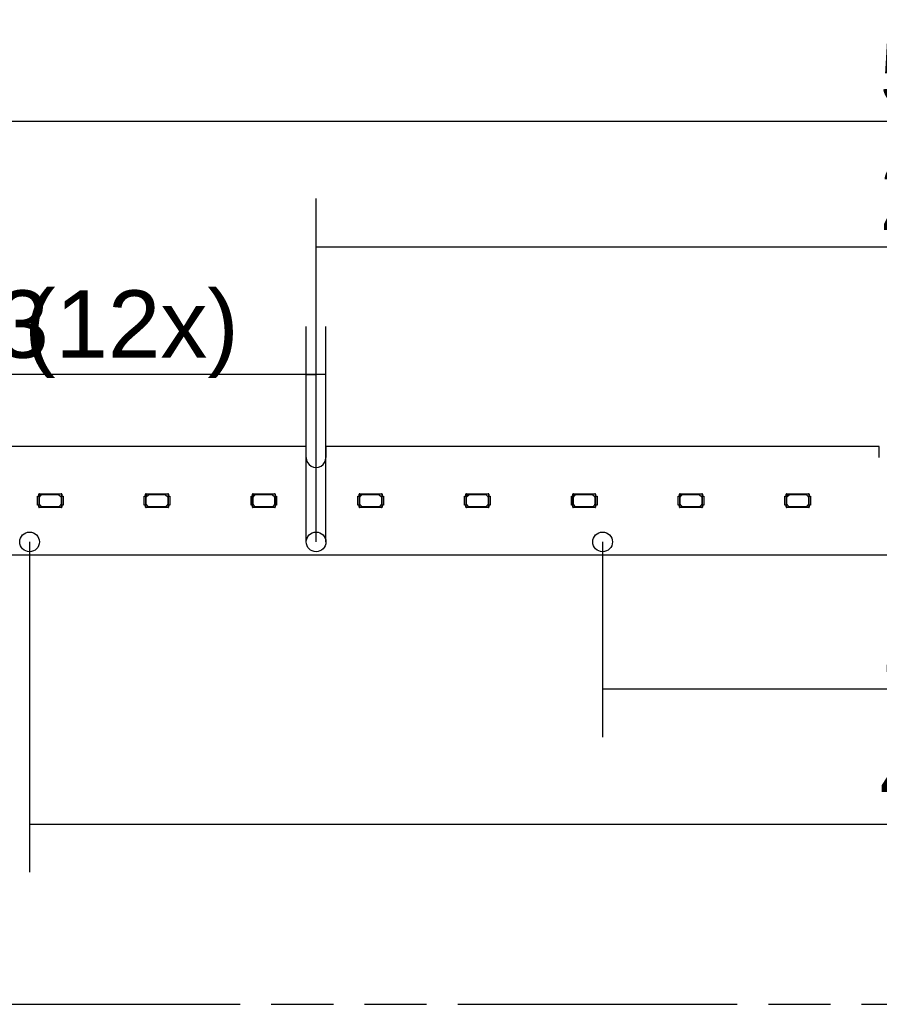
# Model space of a CAD drawing. Header units: millimetres. Extents: x 0 to 210, y 0 to 297.
# Tile 9 of 59: x 67 to 94, y 133 to 163. Entities that reach past the tile are written whole.
import ezdxf
from ezdxf.enums import TextEntityAlignment as Align

# ---------------------------------------------------------------- set-up
doc = ezdxf.new("R2010")
doc.units = ezdxf.units.MM
doc.header["$LTSCALE"] = 19.36
doc.linetypes.add('PHANTOM', pattern=[0.8, 0.45, -0.05, 0.1, -0.05, 0.1, -0.05])
doc.layers.get('0').update_dxf_attribs({"linetype": 'CONTINUOUS'})
doc.layers.add('DEFAULT_3', color=7, linetype='PHANTOM')
doc.layers.add('Z_DIM_2D', color=7, linetype='CONTINUOUS')
doc.styles.add('TEXTSTYLE_3', font='helveticaneueltw1g-ltcn.otf')
doc.styles.add('TEXTSTYLE_4', font='gdt', dxfattribs={"width": 0.7})
doc.dimstyles.new('DIMSTYLE_2', dxfattribs={"dimtxt": 2.1, "dimasz": 3.5, "dimexe": 1.5, "dimexo": 0, "dimgap": 0.525, "dimtad": 1, "dimdec": 3, "dimlfac": 7, "dimdsep": 46, "dimtxsty": 'TEXTSTYLE_3', "dimcen": 0.09, "dimclrt": 5, "dimadec": 0, "dimazin": 0, "dimtp": 0.5, "dimtm": 0.5, "dimtfac": 1, "dimtdec": 3, "dimtofl": 0, "dimtmove": 0, "dimatfit": 3, "dimfxl": 0, "dimtolj": 1, "dimarcsym": 0})
doc.dimstyles.new('DIMSTYLE_3', dxfattribs={"dimtxt": 2.1, "dimasz": 3.5, "dimexe": 1.5, "dimexo": 0, "dimgap": 0.525, "dimtad": 1, "dimdec": 3, "dimlfac": 7, "dimdsep": 46, "dimtxsty": 'TEXTSTYLE_3', "dimcen": 0.09, "dimclrt": 5, "dimadec": 0, "dimazin": 0, "dimtp": 0.8, "dimtm": 0.8, "dimtfac": 1, "dimtdec": 3, "dimtofl": 0, "dimtmove": 0, "dimatfit": 3, "dimfxl": 0, "dimtolj": 1, "dimarcsym": 0})
doc.dimstyles.new('DIMSTYLE_5', dxfattribs={"dimtxt": 2.1, "dimasz": 3.5, "dimexe": 1.5, "dimexo": 0, "dimgap": 0.525, "dimtad": 1, "dimdec": 3, "dimlfac": 7, "dimdsep": 46, "dimtxsty": 'TEXTSTYLE_3', "dimcen": 0.09, "dimclrt": 5, "dimadec": 0, "dimazin": 0, "dimtp": 0.1, "dimtm": 0.1, "dimtfac": 1, "dimtdec": 3, "dimtofl": 0, "dimtmove": 0, "dimatfit": 3, "dimfxl": 0, "dimtolj": 1, "dimarcsym": 0})

# ---------------------------------------------------------------- blocks, each defined once
blk = doc.blocks.new('*D2')
at = {"layer": 'Z_DIM_2D', "color": 2, "linetype": 'Continuous'}
for p, q in [((76.693, 147.085), (76.693, 157.777)), ((116.693, 147.085), (116.693, 157.777)), ((76.693, 156.277), (96.693, 156.277)), ((116.693, 156.277), (96.693, 156.277))]:
    blk.add_line(p, q, dxfattribs=at)
at = {"layer": 'Z_DIM_2D', "color": 5, "linetype": 'Continuous', "style": 'TEXTSTYLE_3'}
blk.add_text('280', height=2.1, dxfattribs=at).set_placement((96.693, 156.802), align=Align.CENTER)
blk = doc.blocks.new('_NONE')
blk = doc.blocks.new('*D3')
at = {"layer": 'Z_DIM_2D', "color": 2, "linetype": 'Continuous'}
for p, q in [((85.621, 147.085), (85.621, 141.003)), ((107.764, 147.085), (107.764, 141.003)), ((85.621, 142.503), (96.693, 142.503)), ((107.764, 142.503), (96.693, 142.503))]:
    blk.add_line(p, q, dxfattribs=at)
at = {"layer": 'Z_DIM_2D', "color": 5, "linetype": 'Continuous', "style": 'TEXTSTYLE_3'}
blk.add_text('155', height=2.1, dxfattribs=at).set_placement((96.693, 143.028), align=Align.CENTER)
blk = doc.blocks.new('*D4')
at = {"layer": 'Z_DIM_2D', "color": 2, "linetype": 'Continuous'}
for p, q in [((67.764, 147.085), (67.764, 136.793)), ((125.621, 147.085), (125.621, 136.793)), ((67.764, 138.293), (96.693, 138.293)), ((125.621, 138.293), (96.693, 138.293))]:
    blk.add_line(p, q, dxfattribs=at)
at = {"layer": 'Z_DIM_2D', "color": 5, "linetype": 'Continuous', "style": 'TEXTSTYLE_3'}
blk.add_text('405', height=2.1, dxfattribs=at).set_placement((96.693, 138.818), align=Align.CENTER)
blk = doc.blocks.new('*D5')
at = {"layer": 'Z_DIM_2D', "color": 2, "linetype": 'Continuous'}
for p, q in [((58.835, 149.713), (58.835, 161.688)), ((134.55, 149.713), (134.55, 161.688)), ((58.835, 160.188), (96.693, 160.188)), ((134.55, 160.188), (96.693, 160.188))]:
    blk.add_line(p, q, dxfattribs=at)
at = {"layer": 'Z_DIM_2D', "color": 5, "linetype": 'Continuous', "style": 'TEXTSTYLE_3'}
blk.add_text('530', height=2.1, dxfattribs=at).set_placement((96.693, 160.713), align=Align.CENTER)
blk = doc.blocks.new('*D6')
at = {"layer": 'Z_DIM_2D', "color": 2, "linetype": 'Continuous'}
for p, q in [((56.764, 149.628), (56.764, 165.399)), ((136.621, 149.628), (136.621, 165.399)), ((56.764, 163.899), (96.693, 163.899)), ((136.621, 163.899), (96.693, 163.899))]:
    blk.add_line(p, q, dxfattribs=at)
at = {"layer": 'Z_DIM_2D', "color": 5, "linetype": 'Continuous', "style": 'TEXTSTYLE_3'}
blk.add_text('559', height=2.1, dxfattribs=at).set_placement((96.693, 164.424), align=Align.CENTER)
blk = doc.blocks.new('*D12')
at = {"layer": 'Z_DIM_2D', "color": 2, "linetype": 'Continuous'}
for p, q in [((76.385, 147.085), (76.385, 153.794)), ((77, 147.085), (77, 153.794)), ((76.693, 152.294), (62.039, 152.294)), ((76.385, 152.294), (76.693, 152.294)), ((77, 152.294), (76.693, 152.294))]:
    blk.add_line(p, q, dxfattribs=at)
at = {"layer": 'Z_DIM_2D', "color": 5, "linetype": 'Continuous'}
for s, style, p in [('4.3', 'TEXTSTYLE_3', (68.366, 152.819)), (' (12x)', 'TEXTSTYLE_3', (74.282, 152.819)), ('n', 'TEXTSTYLE_4', (64.839, 152.819))]:
    blk.add_text(s, height=2.1, dxfattribs=dict(at, style=style)).set_placement(p, align=Align.RIGHT)

msp = doc.modelspace()

# ---------------------------------------------------------------- linework, layer by layer
at = {"color": 7, "linetype": 'Continuous'}
for p, q in [((76.38542, 150.05616), (59.14256, 150.05616)), ((76.38542, 149.7133), (76.38542, 150.05616)), ((76.9997, 150.05616), (76.9997, 149.7133)), ((94.24256, 150.05616), (76.9997, 150.05616)), ((94.24256, 149.7133), (94.24256, 150.05616)), ((68.00982, 148.22758), (68.00982, 148.5133)), ((68.00982, 148.5133), (68.054, 148.5133)), ((68.05266, 148.5133), (68.05266, 148.57072)), ((68.05266, 148.57072), (68.05903, 148.56411)), ((68.054, 148.5133), (68.054, 148.22758)), ((68.05916, 148.51991), (68.05903, 148.56411)), ((68.05969, 148.52018), (68.11723, 148.57772)), ((68.05982, 148.17756), (68.05969, 148.52018)), ((68.07329, 148.57838), (68.06668, 148.58474)), ((68.06668, 148.58474), (68.75296, 148.58474)), ((68.07329, 148.57838), (68.11749, 148.57825)), ((68.07411, 148.25625), (68.07411, 148.47682)), ((68.08248, 148.49702), (68.14038, 148.55493)), ((68.11723, 148.57772), (68.74556, 148.57758)), ((68.16059, 148.5633), (68.65768, 148.5633)), ((68.67788, 148.55493), (68.73717, 148.49564)), ((68.74554, 148.47544), (68.74554, 148.25763)), ((68.75296, 148.58474), (68.74556, 148.57758)), ((68.75982, 148.56332), (68.76698, 148.57072)), ((68.75982, 148.56332), (68.75982, 148.17756)), ((68.76564, 148.22758), (68.76564, 148.5133)), ((68.76564, 148.5133), (68.80894, 148.5133)), ((68.76698, 148.57072), (68.76698, 148.5133)), ((68.80894, 148.5133), (68.80894, 148.22758)), ((71.3372, 148.22758), (71.3372, 148.5133)), ((71.3372, 148.5133), (71.38138, 148.5133)), ((71.38004, 148.5133), (71.38004, 148.57072)), ((71.38004, 148.57072), (71.38641, 148.56411)), ((71.38138, 148.5133), (71.38138, 148.22758)), ((71.38654, 148.51991), (71.38641, 148.56411)), ((71.38707, 148.52018), (71.44461, 148.57772)), ((71.3872, 148.17756), (71.38707, 148.52018)), ((71.40067, 148.57838), (71.39407, 148.58474)), ((71.39407, 148.58474), (72.08034, 148.58474)), ((71.40067, 148.57838), (71.44487, 148.57825)), ((71.40149, 148.25625), (71.40149, 148.47682)), ((71.40986, 148.49702), (71.46776, 148.55493)), ((71.44461, 148.57772), (72.07294, 148.57758)), ((71.48797, 148.5633), (71.98506, 148.5633)), ((72.00526, 148.55493), (72.06455, 148.49564)), ((72.07292, 148.47544), (72.07292, 148.25763)), ((72.08034, 148.58474), (72.07294, 148.57758)), ((72.0872, 148.56332), (72.09436, 148.57072)), ((72.0872, 148.56332), (72.0872, 148.17756)), ((72.09302, 148.22758), (72.09302, 148.5133)), ((72.09302, 148.5133), (72.13632, 148.5133)), ((72.09436, 148.57072), (72.09436, 148.5133)), ((72.13632, 148.5133), (72.13632, 148.22758)), ((74.66458, 148.22758), (74.66458, 148.5133)), ((74.66458, 148.5133), (74.70876, 148.5133)), ((74.70743, 148.5133), (74.70743, 148.57072)), ((74.70743, 148.57072), (74.71379, 148.56411)), ((74.70876, 148.5133), (74.70876, 148.22758)), ((74.71392, 148.51991), (74.71379, 148.56411)), ((74.71445, 148.52018), (74.77199, 148.57772)), ((74.71458, 148.17756), (74.71445, 148.52018)), ((74.72805, 148.57838), (74.72145, 148.58474)), ((74.72145, 148.58474), (75.40772, 148.58474)), ((74.72805, 148.57838), (74.77226, 148.57825)), ((74.72887, 148.25625), (74.72887, 148.47682)), ((74.73724, 148.49702), (74.79515, 148.55493)), ((74.77199, 148.57772), (75.40032, 148.57758)), ((74.81535, 148.5633), (75.31244, 148.5633)), ((75.33264, 148.55493), (75.39193, 148.49564)), ((75.4003, 148.47544), (75.4003, 148.25763)), ((75.40772, 148.58474), (75.40032, 148.57758)), ((75.41458, 148.56332), (75.42174, 148.57072)), ((75.41458, 148.56332), (75.41458, 148.17756)), ((75.4204, 148.22758), (75.4204, 148.5133)), ((75.4204, 148.5133), (75.46371, 148.5133)), ((75.42174, 148.57072), (75.42174, 148.5133)), ((75.46371, 148.5133), (75.46371, 148.22758)), ((77.99197, 148.22758), (77.99197, 148.5133)), ((77.99197, 148.5133), (78.03615, 148.5133)), ((78.03481, 148.5133), (78.03481, 148.57072)), ((78.03481, 148.57072), (78.04117, 148.56411)), ((78.03615, 148.5133), (78.03615, 148.22758)), ((78.0413, 148.51991), (78.04117, 148.56411)), ((78.04183, 148.52018), (78.09937, 148.57772)), ((78.04197, 148.17756), (78.04183, 148.52018)), ((78.05544, 148.57838), (78.04883, 148.58474)), ((78.04883, 148.58474), (78.7351, 148.58474)), ((78.05544, 148.57838), (78.09964, 148.57825)), ((78.05625, 148.25625), (78.05625, 148.47682)), ((78.06462, 148.49702), (78.12253, 148.55493)), ((78.09937, 148.57772), (78.7277, 148.57758)), ((78.14273, 148.5633), (78.63982, 148.5633)), ((78.66003, 148.55493), (78.71931, 148.49564)), ((78.72768, 148.47544), (78.72768, 148.25763)), ((78.7351, 148.58474), (78.7277, 148.57758)), ((78.74197, 148.56332), (78.74912, 148.57072)), ((78.74197, 148.56332), (78.74197, 148.17756)), ((78.74779, 148.22758), (78.74779, 148.5133)), ((78.74779, 148.5133), (78.79109, 148.5133)), ((78.74912, 148.57072), (78.74912, 148.5133)), ((78.79109, 148.5133), (78.79109, 148.22758)), ((81.31935, 148.22758), (81.31935, 148.5133)), ((81.31935, 148.5133), (81.36353, 148.5133)), ((81.36219, 148.5133), (81.36219, 148.57072)), ((81.36219, 148.57072), (81.36855, 148.56411)), ((81.36353, 148.5133), (81.36353, 148.22758)), ((81.36869, 148.51991), (81.36855, 148.56411)), ((81.36921, 148.52018), (81.42675, 148.57772)), ((81.36935, 148.17756), (81.36921, 148.52018)), ((81.38282, 148.57838), (81.37621, 148.58474)), ((81.37621, 148.58474), (82.06248, 148.58474)), ((81.38282, 148.57838), (81.42702, 148.57825)), ((81.38363, 148.25625), (81.38363, 148.47682)), ((81.392, 148.49702), (81.44991, 148.55493)), ((81.42675, 148.57772), (82.05508, 148.57758)), ((81.47011, 148.5633), (81.9672, 148.5633)), ((81.98741, 148.55493), (82.04669, 148.49564)), ((82.05506, 148.47544), (82.05506, 148.25763)), ((82.06248, 148.58474), (82.05508, 148.57758)), ((82.06935, 148.56332), (82.07651, 148.57072)), ((82.06935, 148.56332), (82.06935, 148.17756)), ((82.07517, 148.22758), (82.07517, 148.5133)), ((82.07517, 148.5133), (82.11847, 148.5133)), ((82.07651, 148.57072), (82.07651, 148.5133)), ((82.11847, 148.5133), (82.11847, 148.22758)), ((84.64673, 148.22758), (84.64673, 148.5133)), ((84.64673, 148.5133), (84.69091, 148.5133)), ((84.68957, 148.5133), (84.68957, 148.57072)), ((84.68957, 148.57072), (84.69593, 148.56411)), ((84.69091, 148.5133), (84.69091, 148.22758)), ((84.69607, 148.51991), (84.69593, 148.56411)), ((84.6966, 148.52018), (84.75414, 148.57772)), ((84.69673, 148.17756), (84.6966, 148.52018)), ((84.7102, 148.57838), (84.70359, 148.58474)), ((84.70359, 148.58474), (85.38986, 148.58474)), ((84.7102, 148.57838), (84.7544, 148.57825)), ((84.71101, 148.25625), (84.71101, 148.47682)), ((84.71938, 148.49702), (84.77729, 148.55493)), ((84.75414, 148.57772), (85.38246, 148.57758)), ((84.79749, 148.5633), (85.29459, 148.5633)), ((85.31479, 148.55493), (85.37407, 148.49564)), ((85.38244, 148.47544), (85.38244, 148.25763)), ((85.38986, 148.58474), (85.38246, 148.57758)), ((85.39673, 148.56332), (85.40389, 148.57072)), ((85.39673, 148.56332), (85.39673, 148.17756)), ((85.40255, 148.22758), (85.40255, 148.5133)), ((85.40255, 148.5133), (85.44585, 148.5133)), ((85.40389, 148.57072), (85.40389, 148.5133)), ((85.44585, 148.5133), (85.44585, 148.22758)), ((87.97411, 148.22758), (87.97411, 148.5133)), ((87.97411, 148.5133), (88.01829, 148.5133)), ((88.01695, 148.5133), (88.01695, 148.57072)), ((88.01695, 148.57072), (88.02332, 148.56411)), ((88.01829, 148.5133), (88.01829, 148.22758)), ((88.02345, 148.51991), (88.02332, 148.56411)), ((88.02398, 148.52018), (88.08152, 148.57772)), ((88.02411, 148.17756), (88.02398, 148.52018)), ((88.03758, 148.57838), (88.03097, 148.58474)), ((88.03097, 148.58474), (88.71725, 148.58474)), ((88.03758, 148.57838), (88.08178, 148.57825)), ((88.0384, 148.25625), (88.0384, 148.47682)), ((88.04676, 148.49702), (88.10467, 148.55493)), ((88.08152, 148.57772), (88.70985, 148.57758)), ((88.12487, 148.5633), (88.62197, 148.5633)), ((88.64217, 148.55493), (88.70146, 148.49564)), ((88.70982, 148.47544), (88.70982, 148.25763)), ((88.71725, 148.58474), (88.70985, 148.57758)), ((88.72411, 148.56332), (88.73127, 148.57072)), ((88.72411, 148.56332), (88.72411, 148.17756)), ((88.72993, 148.22758), (88.72993, 148.5133)), ((88.72993, 148.5133), (88.77323, 148.5133)), ((88.73127, 148.57072), (88.73127, 148.5133)), ((88.77323, 148.5133), (88.77323, 148.22758)), ((91.30149, 148.22758), (91.30149, 148.5133)), ((91.30149, 148.5133), (91.34567, 148.5133)), ((91.34433, 148.5133), (91.34433, 148.57072)), ((91.34433, 148.57072), (91.3507, 148.56411)), ((91.34567, 148.5133), (91.34567, 148.22758)), ((91.35083, 148.51991), (91.3507, 148.56411)), ((91.35136, 148.52018), (91.4089, 148.57772)), ((91.35149, 148.17756), (91.35136, 148.52018)), ((91.36496, 148.57838), (91.35835, 148.58474)), ((91.35835, 148.58474), (92.04463, 148.58474)), ((91.36496, 148.57838), (91.40916, 148.57825)), ((91.36578, 148.25625), (91.36578, 148.47682)), ((91.37415, 148.49702), (91.43205, 148.55493)), ((91.4089, 148.57772), (92.03723, 148.57758)), ((91.45226, 148.5633), (91.94935, 148.5633)), ((91.96955, 148.55493), (92.02884, 148.49564)), ((92.03721, 148.47544), (92.03721, 148.25763)), ((92.04463, 148.58474), (92.03723, 148.57758)), ((92.05149, 148.56332), (92.05865, 148.57072)), ((92.05149, 148.56332), (92.05149, 148.17756)), ((92.05731, 148.22758), (92.05731, 148.5133)), ((92.05731, 148.5133), (92.10061, 148.5133)), ((92.05865, 148.57072), (92.05865, 148.5133)), ((92.10061, 148.5133), (92.10061, 148.22758)), ((68.054, 148.22758), (68.00982, 148.22758)), ((68.05266, 148.17016), (68.05266, 148.22758)), ((68.05982, 148.17756), (68.05266, 148.17016)), ((68.06668, 148.15614), (68.07409, 148.1633)), ((68.75296, 148.15614), (68.06668, 148.15614)), ((68.74556, 148.1633), (68.07409, 148.1633)), ((68.13257, 148.18595), (68.08248, 148.23605)), ((68.66549, 148.17758), (68.15278, 148.17758)), ((68.73717, 148.23743), (68.68569, 148.18595)), ((68.74556, 148.1633), (68.75296, 148.15614)), ((68.76698, 148.17016), (68.75982, 148.17756)), ((68.80894, 148.22758), (68.76564, 148.22758)), ((68.76698, 148.22758), (68.76698, 148.17016)), ((71.38138, 148.22758), (71.3372, 148.22758)), ((71.38004, 148.17016), (71.38004, 148.22758)), ((71.3872, 148.17756), (71.38004, 148.17016)), ((71.39407, 148.15614), (71.40147, 148.1633)), ((72.08034, 148.15614), (71.39407, 148.15614)), ((72.07294, 148.1633), (71.40147, 148.1633)), ((71.45995, 148.18595), (71.40986, 148.23605)), ((71.99287, 148.17758), (71.48016, 148.17758)), ((72.06455, 148.23743), (72.01307, 148.18595)), ((72.07294, 148.1633), (72.08034, 148.15614)), ((72.09436, 148.17016), (72.0872, 148.17756)), ((72.13632, 148.22758), (72.09302, 148.22758)), ((72.09436, 148.22758), (72.09436, 148.17016)), ((74.70876, 148.22758), (74.66458, 148.22758)), ((74.70743, 148.17016), (74.70743, 148.22758)), ((74.71458, 148.17756), (74.70743, 148.17016)), ((74.72145, 148.15614), (74.72885, 148.1633)), ((75.40772, 148.15614), (74.72145, 148.15614)), ((75.40032, 148.1633), (74.72885, 148.1633)), ((74.78734, 148.18595), (74.73724, 148.23605)), ((75.32025, 148.17758), (74.80754, 148.17758)), ((75.39193, 148.23743), (75.34045, 148.18595)), ((75.40032, 148.1633), (75.40772, 148.15614)), ((75.42174, 148.17016), (75.41458, 148.17756)), ((75.46371, 148.22758), (75.4204, 148.22758)), ((75.42174, 148.22758), (75.42174, 148.17016)), ((78.03615, 148.22758), (77.99197, 148.22758)), ((78.03481, 148.17016), (78.03481, 148.22758)), ((78.04197, 148.17756), (78.03481, 148.17016)), ((78.04883, 148.15614), (78.05623, 148.1633)), ((78.7351, 148.15614), (78.04883, 148.15614)), ((78.7277, 148.1633), (78.05623, 148.1633)), ((78.11472, 148.18595), (78.06462, 148.23605)), ((78.64763, 148.17758), (78.13492, 148.17758)), ((78.71931, 148.23743), (78.66784, 148.18595)), ((78.7277, 148.1633), (78.7351, 148.15614)), ((78.74912, 148.17016), (78.74197, 148.17756)), ((78.79109, 148.22758), (78.74779, 148.22758)), ((78.74912, 148.22758), (78.74912, 148.17016)), ((81.36353, 148.22758), (81.31935, 148.22758)), ((81.36219, 148.17016), (81.36219, 148.22758)), ((81.36935, 148.17756), (81.36219, 148.17016)), ((81.37621, 148.15614), (81.38361, 148.1633)), ((82.06248, 148.15614), (81.37621, 148.15614)), ((82.05508, 148.1633), (81.38361, 148.1633)), ((81.4421, 148.18595), (81.392, 148.23605)), ((81.97501, 148.17758), (81.4623, 148.17758)), ((82.04669, 148.23743), (81.99522, 148.18595)), ((82.05508, 148.1633), (82.06248, 148.15614)), ((82.07651, 148.17016), (82.06935, 148.17756)), ((82.11847, 148.22758), (82.07517, 148.22758)), ((82.07651, 148.22758), (82.07651, 148.17016)), ((84.69091, 148.22758), (84.64673, 148.22758)), ((84.68957, 148.17016), (84.68957, 148.22758)), ((84.69673, 148.17756), (84.68957, 148.17016)), ((84.70359, 148.15614), (84.71099, 148.1633)), ((85.38986, 148.15614), (84.70359, 148.15614)), ((85.38246, 148.1633), (84.71099, 148.1633)), ((84.76948, 148.18595), (84.71938, 148.23605)), ((85.3024, 148.17758), (84.78968, 148.17758)), ((85.37407, 148.23743), (85.3226, 148.18595)), ((85.38246, 148.1633), (85.38986, 148.15614)), ((85.40389, 148.17016), (85.39673, 148.17756)), ((85.44585, 148.22758), (85.40255, 148.22758)), ((85.40389, 148.22758), (85.40389, 148.17016)), ((88.01829, 148.22758), (87.97411, 148.22758)), ((88.01695, 148.17016), (88.01695, 148.22758)), ((88.02411, 148.17756), (88.01695, 148.17016)), ((88.03097, 148.15614), (88.03837, 148.1633)), ((88.71725, 148.15614), (88.03097, 148.15614)), ((88.70985, 148.1633), (88.03837, 148.1633)), ((88.09686, 148.18595), (88.04676, 148.23605)), ((88.62978, 148.17758), (88.11706, 148.17758)), ((88.70146, 148.23743), (88.64998, 148.18595)), ((88.70985, 148.1633), (88.71725, 148.15614)), ((88.73127, 148.17016), (88.72411, 148.17756)), ((88.77323, 148.22758), (88.72993, 148.22758)), ((88.73127, 148.22758), (88.73127, 148.17016)), ((91.34567, 148.22758), (91.30149, 148.22758)), ((91.34433, 148.17016), (91.34433, 148.22758)), ((91.35149, 148.17756), (91.34433, 148.17016)), ((91.35835, 148.15614), (91.36575, 148.1633)), ((92.04463, 148.15614), (91.35835, 148.15614)), ((92.03723, 148.1633), (91.36575, 148.1633)), ((91.42424, 148.18595), (91.37415, 148.23605)), ((91.95716, 148.17758), (91.44445, 148.17758)), ((92.02884, 148.23743), (91.97736, 148.18595)), ((92.03723, 148.1633), (92.04463, 148.15614)), ((92.05865, 148.17016), (92.05149, 148.17756)), ((92.10061, 148.22758), (92.05731, 148.22758)), ((92.05865, 148.22758), (92.05865, 148.17016)), ((57.19256, 146.68473), (136.19256, 146.68473))]:
    msp.add_line(p, q, dxfattribs=at)
for centre in [(67.76399, 147.08473), (76.69256, 147.08473), (85.62113, 147.08473)]:
    msp.add_circle(centre, 0.30714, dxfattribs=at)
for centre, radius, start, end in [((76.69256, 149.7133), 0.30714, 179.999981, 0.000888), ((68.10268, 148.47682), 0.02857, 135, 180), ((68.16059, 148.53473), 0.02857, 90, 135), ((68.65768, 148.53473), 0.02857, 45, 90), ((68.71696, 148.47544), 0.02857, 0, 45), ((71.43006, 148.47682), 0.02857, 135, 180), ((71.48797, 148.53473), 0.02857, 90, 135), ((71.98506, 148.53473), 0.02857, 45, 90), ((72.04435, 148.47544), 0.02857, 0, 45), ((74.75744, 148.47682), 0.02857, 135, 180), ((74.81535, 148.53473), 0.02857, 90, 135), ((75.31244, 148.53473), 0.02857, 45, 90), ((75.37173, 148.47544), 0.02857, 0, 45), ((78.08482, 148.47682), 0.02857, 135, 180), ((78.14273, 148.53473), 0.02857, 90, 135), ((78.63982, 148.53473), 0.02857, 45, 90), ((78.69911, 148.47544), 0.02857, 0, 45), ((81.4122, 148.47682), 0.02857, 135, 180), ((81.47011, 148.53473), 0.02857, 90, 135), ((81.9672, 148.53473), 0.02857, 45, 90), ((82.02649, 148.47544), 0.02857, 0, 45), ((84.73959, 148.47682), 0.02857, 135, 180), ((84.79749, 148.53473), 0.02857, 90, 135), ((85.29459, 148.53473), 0.02857, 45, 90), ((85.35387, 148.47544), 0.02857, 0, 45), ((88.06697, 148.47682), 0.02857, 135, 180), ((88.12487, 148.53473), 0.02857, 90, 135), ((88.62197, 148.53473), 0.02857, 45, 90), ((88.68125, 148.47544), 0.02857, 0, 45), ((91.39435, 148.47682), 0.02857, 135, 180), ((91.45226, 148.53473), 0.02857, 90, 135), ((91.94935, 148.53473), 0.02857, 45, 90), ((92.00863, 148.47544), 0.02857, 0, 45), ((68.10268, 148.25625), 0.02857, 180, 225), ((68.15278, 148.20616), 0.02857, 225, 270), ((68.66549, 148.20616), 0.02857, 270, 315), ((68.71696, 148.25763), 0.02857, 315, 0), ((71.43006, 148.25625), 0.02857, 180, 225), ((71.48016, 148.20616), 0.02857, 225, 270), ((71.99287, 148.20616), 0.02857, 270, 315), ((72.04435, 148.25763), 0.02857, 315, 0), ((74.75744, 148.25625), 0.02857, 180, 225), ((74.80754, 148.20616), 0.02857, 225, 270), ((75.32025, 148.20616), 0.02857, 270, 315), ((75.37173, 148.25763), 0.02857, 315, 0), ((78.08482, 148.25625), 0.02857, 180, 225), ((78.13492, 148.20616), 0.02857, 225, 270), ((78.64763, 148.20616), 0.02857, 270, 315), ((78.69911, 148.25763), 0.02857, 315, 0), ((81.4122, 148.25625), 0.02857, 180, 225), ((81.4623, 148.20616), 0.02857, 225, 270), ((81.97501, 148.20616), 0.02857, 270, 315), ((82.02649, 148.25763), 0.02857, 315, 0), ((84.73959, 148.25625), 0.02857, 180, 225), ((84.78968, 148.20616), 0.02857, 225, 270), ((85.3024, 148.20616), 0.02857, 270, 315), ((85.35387, 148.25763), 0.02857, 315, 0), ((88.06697, 148.25625), 0.02857, 180, 225), ((88.11706, 148.20616), 0.02857, 225, 270), ((88.62978, 148.20616), 0.02857, 270, 315), ((88.68125, 148.25763), 0.02857, 315, 0), ((91.39435, 148.25625), 0.02857, 180, 225), ((91.44445, 148.20616), 0.02857, 225, 270), ((91.95716, 148.20616), 0.02857, 270, 315), ((92.00863, 148.25763), 0.02857, 315, 0)]:
    msp.add_arc(centre, radius, start, end, dxfattribs=at)
for centre, major_axis, start_param, end_param in [((68.07334, 148.56407), (-0.01013, 0.01013), -0.7838597, 0.7838597), ((68.74551, 148.56328), (0.01013, 0.01013), -0.7838597, 0.7838597), ((71.40072, 148.56407), (-0.01013, 0.01013), -0.7838597, 0.7838597), ((72.0729, 148.56328), (0.01013, 0.01013), -0.7838597, 0.7838597), ((74.7281, 148.56407), (-0.01013, 0.01013), -0.7838597, 0.7838597), ((75.40028, 148.56328), (0.01013, 0.01013), -0.7838597, 0.7838597), ((78.05548, 148.56407), (-0.01013, 0.01013), -0.7838597, 0.7838597), ((78.72766, 148.56328), (0.01013, 0.01013), -0.7838597, 0.7838597), ((81.38286, 148.56407), (-0.01013, 0.01013), -0.7838597, 0.7838597), ((82.05504, 148.56328), (0.01013, 0.01013), -0.7838597, 0.7838597), ((84.71024, 148.56407), (-0.01013, 0.01013), -0.7838597, 0.7838597), ((85.38242, 148.56328), (0.01013, 0.01013), -0.7838597, 0.7838597), ((88.03762, 148.56407), (-0.01013, 0.01013), -0.7838597, 0.7838597), ((88.7098, 148.56328), (0.01013, 0.01013), -0.7838597, 0.7838597), ((91.36501, 148.56407), (-0.01013, 0.01013), -0.7838597, 0.7838597), ((92.03718, 148.56328), (0.01013, 0.01013), -0.7838597, 0.7838597), ((68.74551, 148.17761), (0.01013, -0.01013), -0.7838597, 0.7838597), ((72.0729, 148.17761), (0.01013, -0.01013), -0.7838597, 0.7838597), ((75.40028, 148.17761), (0.01013, -0.01013), -0.7838597, 0.7838597), ((78.72766, 148.17761), (0.01013, -0.01013), -0.7838597, 0.7838597), ((82.05504, 148.17761), (0.01013, -0.01013), -0.7838597, 0.7838597), ((85.38242, 148.17761), (-0.01013, 0.01013), -3.92545235, -2.35773295), ((88.7098, 148.17761), (-0.01013, 0.01013), -3.92545235, -2.35773295), ((92.03718, 148.17761), (-0.01013, 0.01013), -3.92545235, -2.35773295)]:
    msp.add_ellipse(centre, major_axis=major_axis, ratio=0.9969278, start_param=start_param, end_param=end_param, dxfattribs=at)
for points, knots in [([(68.06668, 148.58474), (68.06312, 148.58468), (68.05574, 148.58167), (68.05272, 148.57429), (68.05266, 148.57072)], [0, 0, 0, 0, 0.50008759, 1, 1, 1, 1]), ([(68.76698, 148.57072), (68.76692, 148.57429), (68.7639, 148.58167), (68.75652, 148.58468), (68.75296, 148.58474)], [0, 0, 0, 0, 0.50008668, 1, 1, 1, 1]), ([(71.39407, 148.58474), (71.3905, 148.58468), (71.38312, 148.58167), (71.3801, 148.57429), (71.38004, 148.57072)], [0, 0, 0, 0, 0.50008759, 1, 1, 1, 1]), ([(72.09436, 148.57072), (72.0943, 148.57429), (72.09128, 148.58167), (72.0839, 148.58468), (72.08034, 148.58474)], [0, 0, 0, 0, 0.50008668, 1, 1, 1, 1]), ([(74.72145, 148.58474), (74.71788, 148.58468), (74.7105, 148.58167), (74.70749, 148.57429), (74.70743, 148.57072)], [0, 0, 0, 0, 0.50008759, 1, 1, 1, 1]), ([(75.42174, 148.57072), (75.42168, 148.57429), (75.41867, 148.58167), (75.41129, 148.58468), (75.40772, 148.58474)], [0, 0, 0, 0, 0.50008668, 1, 1, 1, 1]), ([(78.04883, 148.58474), (78.04526, 148.58468), (78.03788, 148.58167), (78.03487, 148.57429), (78.03481, 148.57072)], [0, 0, 0, 0, 0.50008759, 1, 1, 1, 1]), ([(78.74912, 148.57072), (78.74906, 148.57429), (78.74605, 148.58167), (78.73867, 148.58468), (78.7351, 148.58474)], [0, 0, 0, 0, 0.50008668, 1, 1, 1, 1]), ([(81.37621, 148.58474), (81.37264, 148.58468), (81.36526, 148.58167), (81.36225, 148.57429), (81.36219, 148.57072)], [0, 0, 0, 0, 0.50008759, 1, 1, 1, 1]), ([(82.07651, 148.57072), (82.07645, 148.57429), (82.07343, 148.58167), (82.06605, 148.58468), (82.06248, 148.58474)], [0, 0, 0, 0, 0.50008668, 1, 1, 1, 1]), ([(84.70359, 148.58474), (84.70002, 148.58468), (84.69265, 148.58167), (84.68963, 148.57429), (84.68957, 148.57072)], [0, 0, 0, 0, 0.50008759, 1, 1, 1, 1]), ([(85.40389, 148.57072), (85.40383, 148.57429), (85.40081, 148.58167), (85.39343, 148.58468), (85.38986, 148.58474)], [0, 0, 0, 0, 0.50008668, 1, 1, 1, 1]), ([(88.03097, 148.58474), (88.02741, 148.58468), (88.02003, 148.58167), (88.01701, 148.57429), (88.01695, 148.57072)], [0, 0, 0, 0, 0.50008759, 1, 1, 1, 1]), ([(88.73127, 148.57072), (88.73121, 148.57429), (88.72819, 148.58167), (88.72081, 148.58468), (88.71725, 148.58474)], [0, 0, 0, 0, 0.50008668, 1, 1, 1, 1]), ([(91.35835, 148.58474), (91.35479, 148.58468), (91.34741, 148.58167), (91.34439, 148.57429), (91.34433, 148.57072)], [0, 0, 0, 0, 0.50008759, 1, 1, 1, 1]), ([(92.05865, 148.57072), (92.05859, 148.57429), (92.05557, 148.58167), (92.04819, 148.58468), (92.04463, 148.58474)], [0, 0, 0, 0, 0.50008668, 1, 1, 1, 1]), ([(68.05266, 148.17016), (68.05272, 148.16659), (68.05574, 148.15921), (68.06312, 148.1562), (68.06668, 148.15614)], [0, 0, 0, 0, 0.50008668, 1, 1, 1, 1]), ([(68.07409, 148.1633), (68.07045, 148.1633), (68.06288, 148.16635), (68.05982, 148.17392), (68.05982, 148.17756)], [0, 0, 0, 0, 0.49999272, 1, 1, 1, 1]), ([(68.75296, 148.15614), (68.75652, 148.1562), (68.7639, 148.15922), (68.76692, 148.1666), (68.76698, 148.17016)], [0, 0, 0, 0, 0.50008712, 1, 1, 1, 1]), ([(71.38004, 148.17016), (71.3801, 148.16659), (71.38312, 148.15921), (71.3905, 148.1562), (71.39407, 148.15614)], [0, 0, 0, 0, 0.50008668, 1, 1, 1, 1]), ([(71.40147, 148.1633), (71.39783, 148.1633), (71.39026, 148.16635), (71.3872, 148.17392), (71.3872, 148.17756)], [0, 0, 0, 0, 0.49999272, 1, 1, 1, 1]), ([(72.08034, 148.15614), (72.08391, 148.1562), (72.09129, 148.15922), (72.0943, 148.1666), (72.09436, 148.17016)], [0, 0, 0, 0, 0.50008712, 1, 1, 1, 1]), ([(74.70743, 148.17016), (74.70749, 148.16659), (74.7105, 148.15921), (74.71788, 148.1562), (74.72145, 148.15614)], [0, 0, 0, 0, 0.50008668, 1, 1, 1, 1]), ([(74.72885, 148.1633), (74.72521, 148.1633), (74.71764, 148.16635), (74.71458, 148.17392), (74.71458, 148.17756)], [0, 0, 0, 0, 0.49999272, 1, 1, 1, 1]), ([(75.40772, 148.15614), (75.41129, 148.1562), (75.41867, 148.15922), (75.42168, 148.1666), (75.42174, 148.17016)], [0, 0, 0, 0, 0.50008712, 1, 1, 1, 1]), ([(78.03481, 148.17016), (78.03487, 148.16659), (78.03788, 148.15921), (78.04526, 148.1562), (78.04883, 148.15614)], [0, 0, 0, 0, 0.50008668, 1, 1, 1, 1]), ([(78.05623, 148.1633), (78.05259, 148.1633), (78.04502, 148.16635), (78.04197, 148.17392), (78.04197, 148.17756)], [0, 0, 0, 0, 0.49999272, 1, 1, 1, 1]), ([(78.7351, 148.15614), (78.73867, 148.1562), (78.74605, 148.15922), (78.74906, 148.1666), (78.74912, 148.17016)], [0, 0, 0, 0, 0.50008712, 1, 1, 1, 1]), ([(81.36219, 148.17016), (81.36225, 148.16659), (81.36527, 148.15921), (81.37264, 148.1562), (81.37621, 148.15614)], [0, 0, 0, 0, 0.50008668, 1, 1, 1, 1]), ([(81.38361, 148.1633), (81.37997, 148.1633), (81.3724, 148.16635), (81.36935, 148.17392), (81.36935, 148.17756)], [0, 0, 0, 0, 0.49999272, 1, 1, 1, 1]), ([(82.06248, 148.15614), (82.06605, 148.1562), (82.07343, 148.15922), (82.07645, 148.1666), (82.07651, 148.17016)], [0, 0, 0, 0, 0.50008712, 1, 1, 1, 1]), ([(84.68957, 148.17016), (84.68963, 148.16659), (84.69265, 148.15921), (84.70003, 148.1562), (84.70359, 148.15614)], [0, 0, 0, 0, 0.50008668, 1, 1, 1, 1]), ([(84.71099, 148.1633), (84.70735, 148.1633), (84.69978, 148.16635), (84.69673, 148.17392), (84.69673, 148.17756)], [0, 0, 0, 0, 0.49999272, 1, 1, 1, 1]), ([(85.38986, 148.15614), (85.39343, 148.1562), (85.40081, 148.15922), (85.40383, 148.1666), (85.40389, 148.17016)], [0, 0, 0, 0, 0.50008712, 1, 1, 1, 1]), ([(88.01695, 148.17016), (88.01701, 148.16659), (88.02003, 148.15921), (88.02741, 148.1562), (88.03097, 148.15614)], [0, 0, 0, 0, 0.50008668, 1, 1, 1, 1]), ([(88.03837, 148.1633), (88.03474, 148.1633), (88.02717, 148.16635), (88.02411, 148.17392), (88.02411, 148.17756)], [0, 0, 0, 0, 0.49999272, 1, 1, 1, 1]), ([(88.71725, 148.15614), (88.72081, 148.1562), (88.72819, 148.15922), (88.73121, 148.1666), (88.73127, 148.17016)], [0, 0, 0, 0, 0.50008712, 1, 1, 1, 1]), ([(91.34433, 148.17016), (91.34439, 148.16659), (91.34741, 148.15921), (91.35479, 148.1562), (91.35835, 148.15614)], [0, 0, 0, 0, 0.50008668, 1, 1, 1, 1]), ([(91.36575, 148.1633), (91.36212, 148.1633), (91.35455, 148.16635), (91.35149, 148.17392), (91.35149, 148.17756)], [0, 0, 0, 0, 0.49999272, 1, 1, 1, 1]), ([(92.04463, 148.15614), (92.04819, 148.1562), (92.05557, 148.15922), (92.05859, 148.1666), (92.05865, 148.17016)], [0, 0, 0, 0, 0.50008712, 1, 1, 1, 1])]:
    msp.add_open_spline(points, degree=3, knots=knots, dxfattribs=at)
at = {"layer": 'DEFAULT_3', "color": 91, "linetype": 'PHANTOM', "true_color": 0x80ff80}
msp.add_line((50.12864, 132.68), (150.12864, 132.68), dxfattribs=at)

# ---------------------------------------------------------------- dimensions: what is measured, and where the dimension line sits
at = {"layer": 'Z_DIM_2D', "color": 2, "linetype": 'Continuous'}
for base, p1, p2, dimstyle, picture, middle in [((136.62113, 163.89928), (56.76399, 149.62758), (136.62113, 149.62758), 'DIMSTYLE_3', '*D6', (96.69648, 163.89928)), ((116.69256, 156.27713), (76.69256, 147.08473), (116.69256, 147.08473), 'DIMSTYLE_2', '*D2', (96.69648, 156.27713)), ((125.62113, 138.29312), (67.76399, 147.08473), (125.62113, 147.08473), 'DIMSTYLE_3', '*D4', (96.67689, 138.29312)), ((107.76399, 142.50341), (85.62113, 147.08473), (107.76399, 147.08473), 'DIMSTYLE_2', '*D3', (96.73565, 142.50341))]:
    dim = msp.add_linear_dim(base=base, p1=p1, p2=p2, dimstyle=dimstyle, override={"dimblk1": 'NONE', "dimblk2": 'NONE', "dimsah": 1}, dxfattribs=at)
    dim.commit()
    dim.dimension.update_dxf_attribs({"geometry": picture, "text_midpoint": middle, "dimtype": 160})
dim = msp.add_linear_dim(base=(58.83542, 160.1883), p1=(134.5497, 149.7133), p2=(58.83542, 149.7133), angle=180, dimstyle='DIMSTYLE_3', override={"dimblk1": 'NONE', "dimblk2": 'NONE', "dimsah": 1}, dxfattribs=at)
dim.commit()
dim.dimension.update_dxf_attribs({"geometry": '*D5', "text_midpoint": (96.69256, 160.1883), "dimtype": 160})
dim = msp.add_linear_dim(base=(76.9997, 152.29441), p1=(76.38542, 147.08473), p2=(76.9997, 147.08473), text='%%c<> (12x)', dimstyle='DIMSTYLE_5', override={"dimblk1": 'NONE', "dimblk2": 'NONE', "dimsah": 1}, dxfattribs=at)
dim.commit()
dim.dimension.update_dxf_attribs({"geometry": '*D12', "text_midpoint": (68.16057, 152.29441), "dimtype": 160})

doc.saveas('drawing.dxf')
